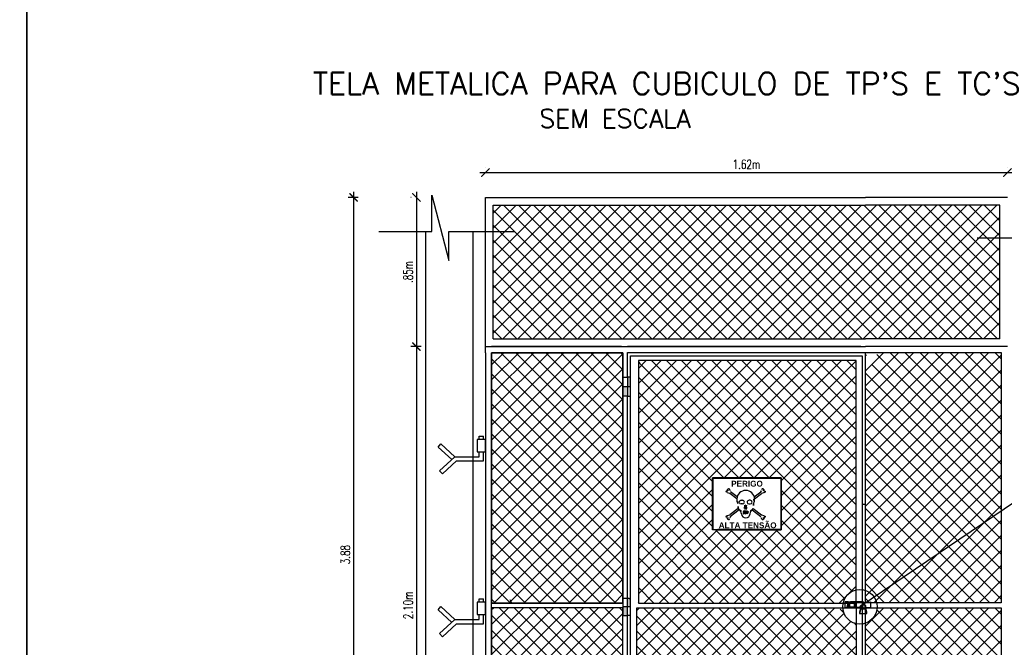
# Model space of a CAD drawing. Header units: millimetres. Extents: x 4476070 to 4476182, y -30324732 to -30324697.
# Tile 6 of 70: x 4476078.15 to 4476083.5, y -30324724.42 to -30324721.01. Entities that reach past the tile are written whole.
import ezdxf
from ezdxf.enums import TextEntityAlignment as Align

# ---------------------------------------------------------------- set-up
doc = ezdxf.new("R2010")
doc.units = ezdxf.units.MM
doc.linetypes.add('HIDDEN', pattern=[0.9525, 0.635, -0.3175])
for name, color, linetype in [('ARQUITETURA', 8, 'Continuous'), ('ELETRICA', 3, 'Continuous'), ('PFV', 7, 'Continuous')]:
    doc.layers.add(name, color=color, linetype=linetype)
doc.layers.add('Cotas', color=1, linetype='Continuous', lineweight=0)
doc.layers.add('Textos', color=7, linetype='Continuous', lineweight=9)
doc.styles.add('140CL', font='romans.shx', dxfattribs={"height": 21})
doc.styles.add('ROMANS', font='romans.shx', dxfattribs={"width": 0.7})
doc.styles.add('SANSERIFBOLD', font='swissbo.ttf')
doc.dimstyles.new('1-25', dxfattribs={"dimscale": 0.5, "dimtxt": 0.07, "dimasz": 0.03, "dimexe": 0.05, "dimexo": 0.05, "dimgap": 0.02, "dimtad": 1, "dimzin": 4, "dimdsep": 46, "dimtxsty": 'ROMANS', "dimblk": 'ARCHTICK', "dimblk1": 'ARCHTICK', "dimblk2": 'DOT', "dimcen": -0.09, "dimclrd": 10, "dimclre": 10, "dimclrt": 10, "dimadec": 0, "dimazin": 0, "dimtfac": 1, "dimtmove": 2, "dimatfit": 3, "dimfxl": 0.05, "dimfxlon": 1, "dimtolj": 1, "dimtzin": 4, "dimarcsym": 0})
pattern_1 = [(45, (4392694.48187, -30418054.30152), (-0.040824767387, 0.040824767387), []), (135, (4392694.48187, -30418054.30152), (-0.040824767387, -0.040824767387), [])]

# ---------------------------------------------------------------- blocks, each defined once
blk = doc.blocks.new('A$C14FC5868')
blk.add_line((0.1, 0.23, -70.49), (0.14, 0.02, -70.49))
at = {"elevation": -70.49}
for points in [[(0.04, 0.22), (0, 0.03)], [(0.02, 0), (0.12, 0)], [(0.08, 0.25), (0.06, 0.25)]]:
    blk.add_lwpolyline(points, dxfattribs=at)
for centre, radius, start, end in [((0.02, 0.02, -70.49), 0.023, 167.504, 263.2598), ((0.07, 0.22, -70.49), 0.031, 101.7988, 170.7641), ((0.07, 0.22, -70.49), 0.031, 15.3627, 78.2012), ((0.12, 0.02, -70.49), 0.023, 276.7402, 12.496)]:
    blk.add_arc(centre, radius, start, end)
blk = doc.blocks.new('A$C034A7F22')
for p in [(0, 0.3, -70.49), (0.16, 0.3, -70.49), (0.66, 0.3, -70.49), (0.82, 0.3, -70.49)]:
    blk.add_blockref('A$C14FC5868', p)
at = {"xscale": -1, "rotation": 180}
for p in [(0, 0.25, -70.49), (0.16, 0.25, -70.49), (0.66, 0.25, -70.49), (0.82, 0.25, -70.49)]:
    blk.add_blockref('A$C14FC5868', p, dxfattribs=at)
at = {"xscale": -1}
for p in [(0.47, 0.3, -70.49), (0.63, 0.3, -70.49)]:
    blk.add_blockref('A$C14FC5868', p, dxfattribs=at)
at = {"rotation": 180}
for p in [(0.47, 0.25, -70.49), (0.63, 0.25, -70.49)]:
    blk.add_blockref('A$C14FC5868', p, dxfattribs=at)
blk = doc.blocks.new('A$C63911D11')
for p, q in [((0.04, 0.65, -70.49), (0, 0.05, -70.49)), ((0.1, 0.7, -70.49), (0.09, 0.7, -70.49)), ((0.19, 0.05, -70.49), (0.15, 0.65, -70.49)), ((0.05, 0, -70.49), (0.14, 0, -70.49))]:
    blk.add_line(p, q)
for centre, start, end in [((0.05, 0.05, -70.49), 175.9144, 270), ((0.09, 0.65, -70.49), 90, 175.9144), ((0.1, 0.65, -70.49), 4.0856, 90), ((0.14, 0.05, -70.49), 270, 4.0856)]:
    blk.add_arc(centre, 0.05, start, end)
blk = doc.blocks.new('A$C6EAE1234')
for p, q in [((2.01, 4.01, -70.49), (0.7, 5.02, -70.49)), ((2.08, 4.39, -70.49), (0.82, 5.36, -70.49)), ((5.39, 4.39, -70.49), (6.66, 5.36, -70.49)), ((5.46, 4.01, -70.49), (6.77, 5.02, -70.49)), ((2.31, 2.14, -70.49), (0.7, 0.91, -70.49)), ((5.16, 2.14, -70.49), (6.77, 0.91, -70.49)), ((2.49, 1.85, -70.49), (0.82, 0.57, -70.49)), ((4.98, 1.85, -70.49), (6.66, 0.57, -70.49))]:
    blk.add_line(p, q)
at = {"elevation": -70.49}
for points in [[(3.14, 3.01), (2.85, 3.01)], [(2.89, 3.71), (3.09, 3.71)], [(4.34, 3.01), (4.62, 3.01)], [(4.59, 3.71), (4.39, 3.71)]]:
    blk.add_lwpolyline(points, dxfattribs=at)
for centre, radius, start, end in [((0.45, 5.67, -70.49), 0.258, 8.7701, 191.8893), ((2.68, 6.14, -70.49), 2.02, 191.4069, 202.7391), ((4.79, 6.14, -70.49), 2.02, 337.2609, 348.5931), ((7.02, 5.67, -70.49), 0.258, 348.1107, 171.2299), ((0.25, 5.37, -70.49), 0.254, 102.1528, 263.5343), ((0.25, 5.23, -70.49), 0.39, 58.2663, 97.4693), ((0.21, 3.88, -70.49), 1.24, 66.8054, 90.5747), ((3.74, 3.88, -70.49), 1.73, 4.3059, 175.6941), ((3.73, 3.92, -70.49), 1.72, 177.0224, 208.0352), ((-0.58, 3.37, -70.49), 2.81, 354.7992, 13.2905), ((8.06, 3.37, -70.49), 2.81, 166.7095, 185.2008), ((3.74, 3.92, -70.49), 1.72, 331.9648, 2.9776), ((7.26, 3.88, -70.49), 1.24, 89.4253, 113.1946), ((7.22, 5.23, -70.49), 0.39, 82.5307, 121.7337), ((7.22, 5.37, -70.49), 0.254, 276.4657, 77.8472), ((-4.95, 1.89, -70.49), 7.27, 1.7469, 9.6743), ((2.65, 2.15, -70.49), 0.339, 186.2672, 263.7328), ((2.94, 3.26, -70.49), 0.458, 96.6636, 166.7908), ((2.85, 3.37, -70.49), 0.36, 181.5684, 269.8088), ((3.08, 3.31, -70.49), 0.407, 8.0261, 90.314), ((3.09, 3.41, -70.49), 0.402, 276.9876, 353.0045), ((4.39, 3.31, -70.49), 0.407, 89.686, 171.9739), ((4.39, 3.41, -70.49), 0.402, 186.9955, 263.0124), ((4.53, 3.26, -70.49), 0.458, 13.2092, 83.3364), ((4.62, 3.37, -70.49), 0.36, 270.1912, 358.4316), ((4.82, 2.15, -70.49), 0.339, 276.2672, 353.7328), ((12.43, 1.89, -70.49), 7.27, 170.3257, 178.2531), ((0.25, 0.55, -70.49), 0.254, 96.4657, 257.8472), ((0.45, 0.25, -70.49), 0.258, 168.1107, 351.2299), ((0.21, 2.04, -70.49), 1.24, 269.4253, 293.1946), ((0.25, 0.69, -70.49), 0.39, 262.5307, 301.7337), ((2.68, -0.21, -70.49), 2.02, 157.2609, 168.5931), ((2.06, 1.11, -70.49), 0.853, 358.6769, 61.2818), ((2.35, 1.15, -70.49), 0.712, 37.498, 68.1462), ((3.74, 1.14, -70.49), 0.825, 180.2557, 359.7443), ((5.41, 1.11, -70.49), 0.853, 118.7182, 181.3231), ((5.13, 1.15, -70.49), 0.712, 111.8538, 142.502), ((4.79, -0.21, -70.49), 2.02, 11.4069, 22.7391), ((7.26, 2.04, -70.49), 1.24, 246.8054, 270.5747), ((7.02, 0.25, -70.49), 0.258, 188.7701, 11.8893), ((7.22, 0.69, -70.49), 0.39, 238.2663, 277.4693), ((7.22, 0.55, -70.49), 0.254, 282.1528, 83.5343)]:
    blk.add_arc(centre, radius, start, end)
at = {"xscale": -1, "rotation": 355.7840304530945}
blk.add_blockref('A$C63911D11', (3.68, 2.06), dxfattribs=at)
at = {"rotation": 4.215969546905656}
blk.add_blockref('A$C63911D11', (3.79, 2.06), dxfattribs=at)
blk.add_blockref('A$C034A7F22', (3.25, 1.11, 70.49))
blk = doc.blocks.new('_ArchTick')
at = {"color": 0, "linetype": 'ByBlock', "const_width": 0.15}
blk.add_lwpolyline([(-0.5, -0.5), (0.5, 0.5)], dxfattribs=at)
blk = doc.blocks.new('*D139')
at = {"layer": 'Cotas', "color": 0, "lineweight": -2, "transparency": 16777216}
for p, q in [((4476080.6839, -30324721.8094), (4476080.6839, -30324721.8091)), ((4476083.5223, -30324721.8094), (4476083.5223, -30324721.8091)), ((4476080.6539, -30324721.8391), (4476083.5523, -30324721.8391))]:
    blk.add_line(p, q, dxfattribs=at)
at = {"layer": 'Defpoints', "color": 0, "transparency": 16777216}
for p in [(4476083.5223, -30324721.8391), (4476080.6839, -30324721.9741, 33.9693), (4476083.5223, -30324721.9741, 33.9693)]:
    blk.add_point(p, dxfattribs=at)
at = {"layer": 'Cotas', "color": 0, "lineweight": -2, "transparency": 16777216, "xscale": 0.045, "yscale": 0.045, "zscale": 0.045, "rotation": 180}
blk.add_blockref('_ArchTick', (4476080.6839, -30324721.8391), dxfattribs=at)
at = {"layer": 'Cotas', "color": 0, "lineweight": -2, "transparency": 16777216, "xscale": 0.045, "yscale": 0.045, "zscale": 0.045}
blk.add_blockref('_ArchTick', (4476083.5223, -30324721.8391), dxfattribs=at)
at = {"layer": 'Cotas', "color": 10, "transparency": 16777216, "insert": (4476082.1031, -30324721.7941), "char_height": 0.05, "attachment_point": 5, "style": 'ROMANS'}
blk.add_mtext('\\A1;1.62m', dxfattribs=at)
blk = doc.blocks.new('_Oblique')
at = {"color": 0, "linetype": 'ByBlock', "lineweight": -2}
blk.add_line((-0.5, -0.5), (0.5, 0.5), dxfattribs=at)
blk = doc.blocks.new('DOT1')
for p, q in [((0, 1.2), (0, -1.2)), ((-1.2, 0), (1.2, 0))]:
    blk.add_line(p, q)
blk.add_circle((0, 0), 0.5)
blk = doc.blocks.new('*D140')
at = {"layer": 'Cotas', "color": 0, "lineweight": -2, "transparency": 16777216}
for p, q in [((4476080.2794, -30324722.7851), (4476080.2788, -30324722.7851)), ((4476080.3088, -30324722.7551), (4476080.3088, -30324725.6284)), ((4476080.2794, -30324725.5984), (4476080.2788, -30324725.5984))]:
    blk.add_line(p, q, dxfattribs=at)
at = {"layer": 'Defpoints', "color": 0, "transparency": 16777216}
for p in [(4476080.4648, -30324722.7851, 16.9847), (4476080.3088, -30324725.5984), (4476080.4648, -30324725.5984, 16.9847)]:
    blk.add_point(p, dxfattribs=at)
at = {"layer": 'Cotas', "color": 0, "lineweight": -2, "transparency": 16777216, "xscale": 0.045, "yscale": 0.045, "zscale": 0.045}
for p, rotation in [((4476080.3088, -30324722.7851), 90), ((4476080.3088, -30324725.5984), 270)]:
    blk.add_blockref('_ArchTick', p, dxfattribs=dict(at, rotation=rotation))
at = {"layer": 'Cotas', "color": 10, "transparency": 16777216, "insert": (4476080.2638, -30324724.1917), "char_height": 0.05, "attachment_point": 5, "rotation": 90, "style": 'ROMANS'}
blk.add_mtext('\\A1;2.10m', dxfattribs=at)
blk = doc.blocks.new('*D141')
at = {"layer": 'Cotas', "color": 0, "lineweight": -2, "transparency": 16777216}
for p, q in [((4476083.7128, -30324724.1475), (4476083.7128, -30324725.6284)), ((4476083.742, -30324724.1775), (4476083.7428, -30324724.1775)), ((4476083.7417, -30324725.5984), (4476083.7428, -30324725.5984))]:
    blk.add_line(p, q, dxfattribs=at)
at = {"layer": 'Defpoints', "color": 0, "transparency": 16777216}
for p in [(4476083.4888, -30324724.1775, 16.9847), (4476083.3804, -30324725.5984, 16.9847), (4476083.7128, -30324725.5984)]:
    blk.add_point(p, dxfattribs=at)
at = {"layer": 'Cotas', "color": 0, "lineweight": -2, "transparency": 16777216, "xscale": 0.045, "yscale": 0.045, "zscale": 0.045}
for p, rotation in [((4476083.7128, -30324724.1775), 90), ((4476083.7128, -30324725.5984), 270)]:
    blk.add_blockref('_ArchTick', p, dxfattribs=dict(at, rotation=rotation))
at = {"layer": 'Cotas', "color": 10, "transparency": 16777216, "insert": (4476083.6678, -30324724.8879), "char_height": 0.05, "attachment_point": 5, "rotation": 90, "style": 'ROMANS'}
blk.add_mtext('\\A1;1.15m', dxfattribs=at)
blk = doc.blocks.new('*D145')
at = {"layer": 'Cotas', "color": 0, "lineweight": -2, "transparency": 16777216}
for p, q in [((4476080.2802, -30324721.9741), (4476080.2788, -30324721.9741)), ((4476080.3088, -30324721.9441), (4476080.3088, -30324722.8151)), ((4476080.3338, -30324722.7851), (4476080.2788, -30324722.7851))]:
    blk.add_line(p, q, dxfattribs=at)
at = {"layer": 'Defpoints', "color": 0, "transparency": 16777216}
for p in [(4476080.7104, -30324721.9741, 16.9847), (4476080.3088, -30324722.7851), (4476080.7175, -30324722.7851)]:
    blk.add_point(p, dxfattribs=at)
at = {"layer": 'Cotas', "color": 0, "lineweight": -2, "transparency": 16777216, "xscale": 0.045, "yscale": 0.045, "zscale": 0.045}
for p, rotation in [((4476080.3088, -30324721.9741), 90), ((4476080.3088, -30324722.7851), 270)]:
    blk.add_blockref('_ArchTick', p, dxfattribs=dict(at, rotation=rotation))
at = {"layer": 'Cotas', "color": 10, "transparency": 16777216, "insert": (4476080.2638, -30324722.3796), "char_height": 0.05, "attachment_point": 5, "rotation": 90, "style": 'ROMANS'}
blk.add_mtext('\\A1;.85m', dxfattribs=at)
blk = doc.blocks.new('*D147')
at = {"layer": 'Cotas', "color": 0, "lineweight": -2, "transparency": 16777216}
for p, q in [((4476079.992, -30324721.9741), (4476079.937, -30324721.9741)), ((4476079.967, -30324721.9441), (4476079.967, -30324725.8882)), ((4476079.992, -30324725.8582), (4476079.937, -30324725.8582))]:
    blk.add_line(p, q, dxfattribs=at)
at = {"layer": 'Defpoints', "color": 0, "transparency": 16777216}
for p in [(4476080.6839, -30324721.9741), (4476079.967, -30324725.8582), (4476080.6839, -30324725.8582)]:
    blk.add_point(p, dxfattribs=at)
at = {"layer": 'Cotas', "color": 0, "lineweight": -2, "transparency": 16777216, "xscale": 0.045, "yscale": 0.045, "zscale": 0.045}
for p, rotation in [((4476079.967, -30324721.9741), 90), ((4476079.967, -30324725.8582), 270)]:
    blk.add_blockref('_ArchTick', p, dxfattribs=dict(at, rotation=rotation))
at = {"layer": 'Cotas', "color": 10, "transparency": 16777216, "insert": (4476079.922, -30324723.9161), "char_height": 0.05, "attachment_point": 5, "rotation": 90, "style": 'ROMANS'}
blk.add_mtext('\\A1;3.88', dxfattribs=at)

msp = doc.modelspace()

# ---------------------------------------------------------------- hatches: boundary and pattern name
at = {"linetype": 'Continuous'}
h = msp.add_hatch(dxfattribs=at)
h.set_pattern_fill('ANSI37', color=1, scale=0.462033, style=0)
h.set_pattern_definition([(45, (4392932.3112, -30417612.7111), (-0.040838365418, 0.040838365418), []), (135, (4392932.3112, -30417612.7111), (-0.040838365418, -0.040838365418), [])])
h.paths.add_polyline_path([(4476083.47988, -30324722.01654), (4476082.74975, -30324722.01654), (4476081.45649, -30324722.01654), (4476080.72635, -30324722.01654), (4476080.72635, -30324722.74264), (4476081.45649, -30324722.74264), (4476082.74975, -30324722.74264), (4476083.47988, -30324722.74264)])
h.paths.add_polyline_path([(4476081.43129, -30324722.81869), (4476080.71748, -30324722.81869), (4476080.71748, -30324724.17914), (4476081.43129, -30324724.17914)])
h = msp.add_hatch(dxfattribs=at)
h.set_pattern_fill('ANSI37', color=1, scale=0.46188, style=0)
h.set_pattern_definition([(45, (4392694.48187, -30418052.9142), (-0.040824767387, 0.040824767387), []), (135, (4392694.48187, -30418052.9142), (-0.040824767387, -0.040824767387), [])])
edge = h.paths.add_edge_path()
edge.add_arc((4476082.71983, -30324722.81228), 0.09357, 298.72377, 357.10279)
edge.add_line((4476082.81328, -30324722.81701), (4476083.48876, -30324722.81701))
edge.add_line((4476083.48876, -30324722.81701), (4476083.48876, -30324724.17745))
edge.add_line((4476083.48876, -30324724.17745), (4476082.80014, -30324724.17745))
edge.add_line((4476082.80014, -30324724.17745), (4476082.79174, -30324724.16066))
edge.add_line((4476082.79174, -30324724.16066), (4476082.77494, -30324724.17745))
edge.add_line((4476082.77494, -30324724.17745), (4476082.74975, -30324724.17745))
edge.add_line((4476082.74975, -30324724.17745), (4476082.74975, -30324722.90099))
edge.add_line((4476082.74975, -30324722.90099), (4476082.75815, -30324722.90099))
edge.add_line((4476082.75815, -30324722.90099), (4476082.7648, -30324722.89434))
h.paths.add_polyline_path([(4476082.74975, -30324722.84888), (4476082.75814, -30324722.84888), (4476082.75814, -30324722.84138), (4476082.75297, -30324722.82068), (4476082.75247, -30324722.82068), (4476082.75247, -30324722.81701), (4476082.74975, -30324722.81701)])
h = msp.add_hatch(color=2, dxfattribs=at)
h.paths.add_polyline_path([(4476081.43129, -30324723.05383), (4476081.45649, -30324723.05383), (4476081.45649, -30324723.0026), (4476081.43129, -30324723.0026)])
h.paths.add_polyline_path([(4476081.45649, -30324723.0026), (4476081.47328, -30324723.0026), (4476081.47328, -30324722.95306), (4476081.47328, -30324722.95137), (4476081.45649, -30324722.95137)])
h = msp.add_hatch(color=2, dxfattribs=at)
h.paths.add_polyline_path([(4476081.43129, -30324724.24632), (4476081.45649, -30324724.24632), (4476081.45649, -30324724.20013), (4476081.43129, -30324724.20013)])
h.paths.add_polyline_path([(4476081.47328, -30324724.15395), (4476081.46488, -30324724.15395), (4476081.45649, -30324724.15395), (4476081.45649, -30324724.20013), (4476081.47328, -30324724.20013)])
h = msp.add_hatch(dxfattribs=at)
h.set_pattern_fill('ANSI37', color=1, scale=0.46188, style=0)
h.set_pattern_definition(pattern_1)
h.paths.add_polyline_path([(4476081.43129, -30324724.20433), (4476080.71748, -30324724.20433), (4476080.71748, -30324725.54798), (4476080.73427, -30324725.56478), (4476081.42289, -30324725.56478), (4476081.43129, -30324725.55638), (4476081.43129, -30324725.06091), (4476081.42289, -30324725.06091), (4476081.4145, -30324725.05251), (4476081.4145, -30324725.04411), (4476081.42289, -30324725.03572), (4476081.43129, -30324725.03572)])
h = msp.add_hatch(dxfattribs=at)
h.set_pattern_fill('ANSI37', color=1, scale=0.46188, style=0)
h.set_pattern_definition([(45, (4476078.592833, -30324727.05119), (-0.0408248, 0.0408248), []), (135, (4476078.592833, -30324727.05119), (-0.0408248, -0.0408248), [])])
edge = h.paths.add_edge_path()
edge.add_arc((4476082.71983, -30324724.1996), 0.09357, 188.06474, 257.36742)
edge.add_line((4476082.69936, -30324724.29091), (4476082.69936, -30324725.56478))
edge.add_line((4476082.69936, -30324725.56478), (4476081.52367, -30324725.56478))
edge.add_line((4476081.52367, -30324725.56478), (4476081.50687, -30324725.54798))
edge.add_line((4476081.50687, -30324725.54798), (4476081.50687, -30324724.20433))
edge.add_line((4476081.50687, -30324724.20433), (4476082.59859, -30324724.20433))
edge.add_line((4476082.59859, -30324724.20433), (4476082.59859, -30324724.21273))
edge.add_line((4476082.59859, -30324724.21273), (4476082.62718, -30324724.21273))
h = msp.add_hatch(dxfattribs=at)
h.set_pattern_fill('ANSI37', color=2, scale=0.46188, style=0)
h.set_pattern_definition([(45, (4340039.715107, -30476987.235994), (-0.040824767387, 0.040824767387), []), (135, (4340039.715107, -30476987.235994), (-0.040824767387, -0.040824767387), [])])
h.paths.add_polyline_path([(4476082.72424, -30324724.208), (4476082.72225, -30324724.208), (4476082.71712, -30324724.2285), (4476082.71712, -30324724.2362), (4476082.71907, -30324724.2362), (4476082.71907, -30324724.2287)])
h = msp.add_hatch(dxfattribs=at)
h.set_pattern_fill('ANSI37', color=1, scale=0.46188, style=0)
h.set_pattern_definition(pattern_1)
edge = h.paths.add_edge_path()
edge.add_arc((4476082.71983, -30324724.1996), 0.09357, 298.72377, 357.10279)
edge.add_line((4476082.81328, -30324724.20433), (4476083.48876, -30324724.20433))
edge.add_line((4476083.48876, -30324724.20433), (4476083.48876, -30324725.56478))
edge.add_line((4476083.48876, -30324725.56478), (4476082.80014, -30324725.56478))
edge.add_line((4476082.80014, -30324725.56478), (4476082.79174, -30324725.54798))
edge.add_line((4476082.79174, -30324725.54798), (4476082.77494, -30324725.56478))
edge.add_line((4476082.77494, -30324725.56478), (4476082.74975, -30324725.56478))
edge.add_line((4476082.74975, -30324725.56478), (4476082.74975, -30324724.28831))
edge.add_line((4476082.74975, -30324724.28831), (4476082.75815, -30324724.28831))
edge.add_line((4476082.75815, -30324724.28831), (4476082.7648, -30324724.28166))
h.paths.add_polyline_path([(4476082.74975, -30324724.2362), (4476082.75814, -30324724.2362), (4476082.75814, -30324724.2287), (4476082.75297, -30324724.208), (4476082.75247, -30324724.208), (4476082.75247, -30324724.20433), (4476082.74975, -30324724.20433)])

# ---------------------------------------------------------------- linework, layer by layer
at = {"color": 2, "linetype": 'Continuous'}
for p, q in [((4476080.68389, -30324721.97408, -9.52862), (4476081.45649, -30324721.97408, -9.52862)), ((4476080.68389, -30324722.7851, -9.52862), (4476080.68389, -30324721.97408, -9.52862)), ((4476081.45649, -30324721.97408, -9.52862), (4476082.74975, -30324721.97408, -9.52862)), ((4476083.52235, -30324721.97408, -9.52862), (4476082.74975, -30324721.97408, -9.52862)), ((4476080.72635, -30324722.01654, -9.52862), (4476081.45649, -30324722.01654, -9.52862)), ((4476080.72635, -30324722.74264, -9.52862), (4476080.72635, -30324722.01654, -9.52862)), ((4476081.45649, -30324722.01654, -9.52862), (4476082.74975, -30324722.01654, -9.52862)), ((4476083.47988, -30324722.01654, -9.52862), (4476082.74975, -30324722.01654, -9.52862)), ((4476083.47988, -30324722.74264, -9.52862), (4476083.47988, -30324722.01654, -9.52862)), ((4476080.68389, -30324722.81869, -9.52862), (4476080.68389, -30324722.7851, -9.52862)), ((4476080.68389, -30324722.7851, -9.52862), (4476081.45649, -30324722.7851, -9.52862)), ((4476080.72635, -30324722.74264, -9.52862), (4476081.45649, -30324722.74264, -9.52862)), ((4476081.45649, -30324722.74264, -9.52862), (4476082.74975, -30324722.74264, -9.52862)), ((4476082.72456, -30324722.7851, -9.52862), (4476081.45649, -30324722.7851, -9.52862)), ((4476081.45649, -30324722.7851, -9.52862), (4476082.74975, -30324722.7851, -9.52862)), ((4476083.47988, -30324722.74264, -9.52862), (4476082.74975, -30324722.74264, -9.52862)), ((4476083.48876, -30324722.7851, -9.52862), (4476082.74975, -30324722.7851, -9.52862)), ((4476083.52235, -30324722.7851, -9.52862), (4476082.74975, -30324722.7851, -9.52862)), ((4476080.68389, -30324722.81869, -9.52862), (4476080.68389, -30324725.59837, -9.52862)), ((4476081.47328, -30324722.95306, -9.52862), (4476081.47328, -30324722.83549, -9.52862)), ((4476081.47328, -30324722.83549, -9.52862), (4476082.73295, -30324722.83549, -9.52862)), ((4476082.73295, -30324722.83549, -9.52862), (4476082.73295, -30324725.59837, -9.52862)), ((4476081.47328, -30324723.05383, -9.52862), (4476081.47328, -30324722.95306, -9.52862)), ((4476081.43129, -30324723.0026, -9.52862), (4476081.47328, -30324723.0026, -9.52862)), ((4476081.45649, -30324723.05383, -9.52862), (4476081.47328, -30324723.05383, -9.52862)), ((4476081.47328, -30324724.15395, -9.52862), (4476081.47328, -30324723.05383, -9.52862)), ((4476083.88336, -30324723.41087, -26.51328), (4476082.71983, -30324724.1996, -9.52862)), ((4476081.47328, -30324724.24632, -9.52862), (4476081.47328, -30324724.15395, -9.52862)), ((4476081.5179, -30324724.17914, -9.52862), (4476081.51527, -30324724.17651, -9.52862)), ((4476082.64764, -30324724.17238, -9.52862), (4476082.66893, -30324724.17241, -9.52862)), ((4476082.66536, -30324724.20433, -9.52862), (4476082.66536, -30324724.1724, -9.52862)), ((4476082.73988, -30324724.1724, -9.52862), (4476082.66891, -30324724.1724, -9.52862)), ((4476082.69907, -30324724.17417, -9.52862), (4476082.6902, -30324724.17417, -9.52862)), ((4476082.6902, -30324724.17595, -9.52862), (4476082.6902, -30324724.17417, -9.52862)), ((4476082.69907, -30324724.20256, -9.52862), (4476082.69907, -30324724.17417, -9.52862)), ((4476082.69907, -30324724.17595, -9.52862), (4476082.73455, -30324724.17595, -9.52862)), ((4476082.73455, -30324724.17595, -9.52862), (4476082.73455, -30324724.17374, -9.52862)), ((4476082.73455, -30324724.17374, -9.52862), (4476082.73988, -30324724.17374, -9.52862)), ((4476082.73455, -30324724.17595, -9.52862), (4476082.73455, -30324724.20142, -9.52862)), ((4476081.47328, -30324724.20013, -9.52862), (4476081.43129, -30324724.20013, -9.52862)), ((4476082.64762, -30324724.20433, -9.52862), (4476082.66891, -30324724.20433, -9.52862)), ((4476082.66891, -30324724.20433, -9.52862), (4476082.66891, -30324724.20078, -9.52862)), ((4476082.66891, -30324724.20078, -9.52862), (4476082.6902, -30324724.20078, -9.52862)), ((4476082.6902, -30324724.20078, -9.52862), (4476082.6902, -30324724.20256, -9.52862)), ((4476082.6902, -30324724.20256, -9.52862), (4476082.69907, -30324724.20256, -9.52862)), ((4476082.72764, -30324724.20078, -9.52862), (4476082.73455, -30324724.20078, -9.52862)), ((4476082.73455, -30324724.20142, -9.52862), (4476082.73988, -30324724.20142, -9.52862)), ((4476082.77891, -30324724.20433, -9.52862), (4476082.75247, -30324724.20433, -9.52862)), ((4476081.47328, -30324724.24632, -9.52862), (4476081.45649, -30324724.24632, -9.52862)), ((4476081.47328, -30324725.36323, -9.52862), (4476081.47328, -30324724.24632, -9.52862))]:
    msp.add_line(p, q, dxfattribs=at)
at = {"linetype": 'Continuous'}
for p, q in [((4476080.80986, -30324722.7851, -9.52862), (4476080.71748, -30324722.7851, -9.52862)), ((4476081.42289, -30324722.7851, -9.52862), (4476080.80986, -30324722.7851, -9.52862)), ((4476082.60798, -30324724.17914, -9.52862), (4476082.69936, -30324724.08775, -9.52862))]:
    msp.add_line(p, q, dxfattribs=at)
at = {"color": 1, "linetype": 'Continuous'}
for p, q in [((4476081.51527, -30324722.90401, -9.52862), (4476081.5586, -30324722.86068, -9.52862)), ((4476081.51527, -30324722.98566, -9.52862), (4476081.64025, -30324722.86068, -9.52862)), ((4476081.51527, -30324723.06731, -9.52862), (4476081.7219, -30324722.86068, -9.52862)), ((4476081.51527, -30324723.14896, -9.52862), (4476081.80355, -30324722.86068, -9.52862)), ((4476081.51527, -30324723.23061, -9.52862), (4476081.8852, -30324722.86068, -9.52862)), ((4476081.51527, -30324723.31226, -9.52862), (4476081.96685, -30324722.86068, -9.52862)), ((4476081.51527, -30324723.39391, -9.52862), (4476082.04849, -30324722.86068, -9.52862)), ((4476081.51527, -30324723.47556, -9.52862), (4476082.13014, -30324722.86068, -9.52862)), ((4476081.51527, -30324723.55721, -9.52862), (4476082.21179, -30324722.86068, -9.52862)), ((4476081.51527, -30324723.63886, -9.52862), (4476082.29344, -30324722.86068, -9.52862)), ((4476081.51527, -30324723.7205, -9.52862), (4476082.37509, -30324722.86068, -9.52862)), ((4476081.51527, -30324723.80215, -9.52862), (4476082.45674, -30324722.86068, -9.52862)), ((4476081.51527, -30324723.8838, -9.52862), (4476082.53839, -30324722.86068, -9.52862)), ((4476082.14407, -30324723.49892, -9.52862), (4476081.51895, -30324722.8738, -9.52862)), ((4476082.22572, -30324723.49892, -9.52862), (4476081.58749, -30324722.86068, -9.52862)), ((4476082.69936, -30324723.89091, -9.52862), (4476081.66913, -30324722.86068, -9.52862)), ((4476082.69936, -30324723.80926, -9.52862), (4476081.75078, -30324722.86068, -9.52862)), ((4476082.69936, -30324723.72761, -9.52862), (4476081.83243, -30324722.86068, -9.52862)), ((4476082.69936, -30324723.64596, -9.52862), (4476081.91408, -30324722.86068, -9.52862)), ((4476081.98181, -30324723.49892, -9.52862), (4476082.62004, -30324722.86068, -9.52862)), ((4476082.69936, -30324723.56431, -9.52862), (4476081.99573, -30324722.86068, -9.52862)), ((4476082.06346, -30324723.49892, -9.52862), (4476082.69936, -30324722.86301, -9.52862)), ((4476082.69936, -30324723.48266, -9.52862), (4476082.07738, -30324722.86068, -9.52862)), ((4476082.69936, -30324723.40101, -9.52862), (4476082.15903, -30324722.86068, -9.52862)), ((4476082.69936, -30324723.31936, -9.52862), (4476082.24068, -30324722.86068, -9.52862)), ((4476082.69936, -30324723.23771, -9.52862), (4476082.32233, -30324722.86068, -9.52862)), ((4476082.69936, -30324723.15606, -9.52862), (4476082.40398, -30324722.86068, -9.52862)), ((4476082.69936, -30324723.07441, -9.52862), (4476082.48563, -30324722.86068, -9.52862)), ((4476082.69936, -30324722.99277, -9.52862), (4476082.56728, -30324722.86068, -9.52862)), ((4476082.69936, -30324722.91112, -9.52862), (4476082.64893, -30324722.86068, -9.52862)), ((4476082.14511, -30324723.49892, -9.52862), (4476082.69936, -30324722.94466, -9.52862)), ((4476082.06242, -30324723.49892, -9.52862), (4476081.51527, -30324722.95177, -9.52862)), ((4476081.98077, -30324723.49892, -9.52862), (4476081.51527, -30324723.03342, -9.52862)), ((4476082.22676, -30324723.49892, -9.52862), (4476082.69936, -30324723.02631, -9.52862)), ((4476081.91837, -30324723.51816, -9.52862), (4476081.51527, -30324723.11507, -9.52862)), ((4476082.29207, -30324723.51525, -9.52862), (4476082.69936, -30324723.10796, -9.52862)), ((4476081.91837, -30324723.59981, -9.52862), (4476081.51527, -30324723.19672, -9.52862)), ((4476082.29207, -30324723.5969, -9.52862), (4476082.69936, -30324723.18961, -9.52862)), ((4476081.91837, -30324723.68146, -9.52862), (4476081.51527, -30324723.27837, -9.52862)), ((4476082.29207, -30324723.67855, -9.52862), (4476082.69936, -30324723.27126, -9.52862)), ((4476081.91837, -30324723.76311, -9.52862), (4476081.51527, -30324723.36001, -9.52862)), ((4476082.29207, -30324723.7602, -9.52862), (4476082.69936, -30324723.35291, -9.52862)), ((4476082.25275, -30324724.17914, -9.52862), (4476081.51527, -30324723.44166, -9.52862)), ((4476081.95478, -30324724.17914, -9.52862), (4476082.69936, -30324723.43456, -9.52862)), ((4476082.1711, -30324724.17914, -9.52862), (4476081.51527, -30324723.52331, -9.52862)), ((4476082.03643, -30324724.17914, -9.52862), (4476082.69936, -30324723.51621, -9.52862)), ((4476081.51527, -30324723.96545, -9.52862), (4476081.91837, -30324723.56236, -9.52862)), ((4476082.69936, -30324723.97256, -9.52862), (4476082.29207, -30324723.56527, -9.52862)), ((4476082.08945, -30324724.17914, -9.52862), (4476081.51527, -30324723.60496, -9.52862)), ((4476082.11808, -30324724.17914, -9.52862), (4476082.69936, -30324723.59786, -9.52862)), ((4476081.51527, -30324724.0471, -9.52862), (4476081.91837, -30324723.64401, -9.52862)), ((4476082.0078, -30324724.17914, -9.52862), (4476081.51527, -30324723.68661, -9.52862)), ((4476082.19973, -30324724.17914, -9.52862), (4476082.69936, -30324723.67951, -9.52862)), ((4476082.69936, -30324724.05421, -9.52862), (4476082.29207, -30324723.64692, -9.52862)), ((4476081.51527, -30324724.12875, -9.52862), (4476081.91837, -30324723.72566, -9.52862)), ((4476082.67894, -30324724.11544, -9.52862), (4476082.29207, -30324723.72856, -9.52862)), ((4476081.92615, -30324724.17914, -9.52862), (4476081.51527, -30324723.76826, -9.52862)), ((4476081.54653, -30324724.17914, -9.52862), (4476081.94543, -30324723.78024, -9.52862)), ((4476081.62818, -30324724.17914, -9.52862), (4476082.02708, -30324723.78024, -9.52862)), ((4476081.70983, -30324724.17914, -9.52862), (4476082.10873, -30324723.78024, -9.52862)), ((4476081.79148, -30324724.17914, -9.52862), (4476082.19038, -30324723.78024, -9.52862)), ((4476081.87313, -30324724.17914, -9.52862), (4476082.27203, -30324723.78024, -9.52862)), ((4476082.33439, -30324724.17914, -9.52862), (4476081.9355, -30324723.78024, -9.52862)), ((4476082.41604, -30324724.17914, -9.52862), (4476082.01715, -30324723.78024, -9.52862)), ((4476082.49769, -30324724.17914, -9.52862), (4476082.0988, -30324723.78024, -9.52862)), ((4476082.57934, -30324724.17914, -9.52862), (4476082.18045, -30324723.78024, -9.52862)), ((4476082.63732, -30324724.15546, -9.52862), (4476082.2621, -30324723.78024, -9.52862)), ((4476082.28138, -30324724.17914, -9.52862), (4476082.69936, -30324723.76116, -9.52862)), ((4476081.8445, -30324724.17914, -9.52862), (4476081.51527, -30324723.84991, -9.52862)), ((4476082.36303, -30324724.17914, -9.52862), (4476082.69936, -30324723.84281, -9.52862)), ((4476081.76285, -30324724.17914, -9.52862), (4476081.51527, -30324723.93156, -9.52862)), ((4476082.44468, -30324724.17914, -9.52862), (4476082.69936, -30324723.92445, -9.52862)), ((4476081.6812, -30324724.17914, -9.52862), (4476081.51527, -30324724.01321, -9.52862)), ((4476082.52633, -30324724.17914, -9.52862), (4476082.69936, -30324724.0061, -9.52862)), ((4476081.59955, -30324724.17914, -9.52862), (4476081.51527, -30324724.09486, -9.52862))]:
    msp.add_line(p, q, dxfattribs=at)
at = {"color": 3}
for p, q in [((4476081.91837, -30324723.49892, -9.52862), (4476081.91837, -30324723.78024, -9.52862)), ((4476082.29207, -30324723.49892, -9.52862), (4476081.91837, -30324723.49892, -9.52862)), ((4476082.29207, -30324723.78024, -9.52862), (4476082.29207, -30324723.49892, -9.52862)), ((4476081.94487, -30324723.78024, -9.52862), (4476082.29207, -30324723.78024, -9.52862))]:
    msp.add_line(p, q, dxfattribs=at)
at = {"color": 1}
for p, q in [((4476081.92101, -30324723.50156, -9.52862), (4476081.92101, -30324723.7776, -9.52862)), ((4476082.28943, -30324723.50156, -9.52862), (4476081.92101, -30324723.50156, -9.52862)), ((4476082.28943, -30324723.50156, -9.52862), (4476082.28943, -30324723.7776, -9.52862)), ((4476081.94751, -30324723.7776, -9.52862), (4476082.28943, -30324723.7776, -9.52862))]:
    msp.add_line(p, q, dxfattribs=at)
for points in [[(4476070.17876, -30324718.80436), (4476078.19007, -30324718.80436), (4476078.19007, -30324724.47989), (4476070.17876, -30324724.47989)], [(4476078.19007, -30324720.77978), (4476086.20138, -30324720.77978), (4476086.20138, -30324726.67865), (4476078.19007, -30324726.67865)]]:
    msp.add_lwpolyline(points, close=True)
at = {"color": 2, "linetype": 'Continuous', "elevation": -9.52862}
for points in [[(4476081.43129, -30324722.81869), (4476080.71748, -30324722.81869), (4476080.71748, -30324724.17914), (4476081.43129, -30324724.17914)], [(4476083.48876, -30324724.17745), (4476082.74975, -30324724.17745), (4476082.74975, -30324722.81701), (4476083.48876, -30324722.81701)], [(4476082.69936, -30324722.86068), (4476081.51527, -30324722.86068), (4476081.51527, -30324724.17914), (4476082.69936, -30324724.17914)], [(4476081.45649, -30324723.05383), (4476081.43129, -30324723.05383), (4476081.43129, -30324722.95137), (4476081.45649, -30324722.95137)], [(4476081.43129, -30324724.24632), (4476081.45649, -30324724.24632), (4476081.45649, -30324724.15395), (4476081.43129, -30324724.15395)], [(4476082.65649, -30324724.20433), (4476082.64052, -30324724.20433), (4476082.64052, -30324724.1724), (4476082.65649, -30324724.1724)], [(4476082.66536, -30324724.17595), (4476082.6902, -30324724.17595), (4476082.6902, -30324724.20078), (4476082.66536, -30324724.20078)], [(4476082.66893, -30324724.17596), (4476082.67423, -30324724.17596), (4476082.67423, -30324724.1724), (4476082.66893, -30324724.1724)], [(4476082.6902, -30324724.17417), (4476082.69907, -30324724.17417), (4476082.69907, -30324724.20256), (4476082.6902, -30324724.20256)], [(4476080.71748, -30324725.56478), (4476081.43129, -30324725.56478), (4476081.43129, -30324724.20433), (4476080.71748, -30324724.20433)], [(4476081.50687, -30324724.20433), (4476082.69936, -30324724.20433), (4476082.69936, -30324725.56478), (4476081.50687, -30324725.56478)], [(4476082.66891, -30324724.20078), (4476082.67423, -30324724.20078), (4476082.67423, -30324724.20433), (4476082.66891, -30324724.20433)], [(4476083.48876, -30324725.56478), (4476082.74975, -30324725.56478), (4476082.74975, -30324724.20433), (4476083.48876, -30324724.20433)]]:
    msp.add_lwpolyline(points, close=True, dxfattribs=at)
at = {"linetype": 'Continuous', "elevation": -9.52862}
msp.add_lwpolyline([(4476081.91837, -30324723.49892), (4476082.29207, -30324723.49892), (4476082.29207, -30324723.78024), (4476081.91837, -30324723.78024)], close=True, dxfattribs=at)
at = {"color": 2, "linetype": 'Continuous', "elevation": -9.52862}
for points in [[(4476082.71712, -30324724.2362), (4476082.75814, -30324724.2362), (4476082.75814, -30324724.2287), (4476082.75297, -30324724.208), (4476082.72225, -30324724.208), (4476082.71712, -30324724.2285), (4476082.71712, -30324724.2362)], [(4476082.75297, -30324724.208), (4476082.72424, -30324724.208), (4476082.71907, -30324724.2287), (4476082.71907, -30324724.2362)], [(4476082.72373, -30324724.20965), (4476082.72373, -30324724.19635), (4476082.72462, -30324724.19262), (4476082.72703, -30324724.19022), (4476082.73183, -30324724.18744), (4476082.73455, -30324724.18744)], [(4476082.72764, -30324724.20965), (4476082.72764, -30324724.19681), (4476082.72816, -30324724.1946), (4476082.72942, -30324724.19334), (4476082.73287, -30324724.19135), (4476082.73455, -30324724.19135)], [(4476082.75247, -30324724.20965), (4476082.75247, -30324724.19635), (4476082.75158, -30324724.19262), (4476082.74918, -30324724.19022), (4476082.74438, -30324724.18744), (4476082.73988, -30324724.18744)], [(4476082.74857, -30324724.20965), (4476082.74857, -30324724.19681), (4476082.74804, -30324724.1946), (4476082.74678, -30324724.19334), (4476082.74333, -30324724.19135), (4476082.73988, -30324724.19135)]]:
    msp.add_lwpolyline(points, dxfattribs=at)
at = {"color": 2, "linetype": 'Continuous'}
for points in [[(4476080.73427, -30324725.56478, -9.52862), (4476080.71748, -30324725.54798, -9.52862), (4476080.71748, -30324722.81869, -9.52862), (4476081.43129, -30324722.81869, -9.52862), (4476081.43129, -30324724.17914, -9.52862), (4476080.71748, -30324724.17914, -9.52862)], [(4476081.47328, -30324722.95137, -9.52862), (4476081.45649, -30324722.95137, -9.52862), (4476081.45649, -30324722.81701, -9.52862), (4476082.74975, -30324722.81701, -9.52862)], [(4476081.46488, -30324724.15395, -9.52862), (4476081.45649, -30324724.15395, -9.52862), (4476081.45649, -30324723.05383, -9.52862)], [(4476081.46488, -30324724.15395, -9.52862), (4476081.47328, -30324724.15395, -9.52862)], [(4476082.65649, -30324724.20433, -9.52862), (4476082.65649, -30324724.1724, -9.52862), (4476082.64052, -30324724.1724, -9.52862), (4476082.64052, -30324724.19901, -9.52862)], [(4476082.65649, -30324724.20078, -9.52862), (4476082.65117, -30324724.20078, -9.52862), (4476082.65117, -30324724.17595, -9.52862), (4476082.65649, -30324724.17595, -9.52862)], [(4476082.65649, -30324724.17595, -9.52862), (4476082.65826, -30324724.17417, -9.52862), (4476082.66536, -30324724.17417, -9.52862)], [(4476082.67423, -30324724.17595, -9.52862), (4476082.67423, -30324724.1724, -9.52862)], [(4476082.73988, -30324724.17595, -9.52862), (4476082.73988, -30324724.1724, -9.52862), (4476082.77891, -30324724.1724, -9.52862)], [(4476082.73988, -30324724.20142, -9.52862), (4476082.73988, -30324724.17595, -9.52862)], [(4476082.77891, -30324724.20433, -9.52862), (4476082.77891, -30324724.1724, -9.52862)], [(4476080.73427, -30324725.56478, -9.52862), (4476081.42289, -30324725.56478, -9.52862), (4476081.43129, -30324725.55638, -9.52862), (4476081.43129, -30324724.20433, -9.52862), (4476080.71748, -30324724.20433, -9.52862)], [(4476081.52367, -30324725.56478, -9.52862), (4476081.50687, -30324725.54798, -9.52862), (4476081.50687, -30324724.20433, -9.52862), (4476082.5398, -30324724.20433, -9.52862)], [(4476082.65649, -30324724.20078, -9.52862), (4476082.65826, -30324724.20256, -9.52862), (4476082.66536, -30324724.20256, -9.52862)], [(4476082.66536, -30324724.20078, -9.52862), (4476082.66891, -30324724.20078, -9.52862)], [(4476082.6902, -30324724.20433, -9.52862), (4476082.67423, -30324724.20433, -9.52862), (4476082.67423, -30324724.20078, -9.52862)], [(4476082.6902, -30324724.20433, -9.52862), (4476082.72373, -30324724.20433, -9.52862)], [(4476082.69907, -30324724.20078, -9.52862), (4476082.72373, -30324724.20078, -9.52862)], [(4476082.71859, -30324724.23106, -9.52862), (4476082.71907, -30324724.23057, -9.52862)], [(4476082.72568, -30324724.20965, -9.52862), (4476082.72391, -30324724.20965, -9.52862)], [(4476082.72568, -30324724.20965, -9.52862), (4476082.75052, -30324724.20965, -9.52862)], [(4476082.72764, -30324724.20078, -9.52862), (4476082.73455, -30324724.20078, -9.52862)], [(4476082.72764, -30324724.20433, -9.52862), (4476082.74857, -30324724.20433, -9.52862)], [(4476082.77494, -30324725.56478, -9.52862), (4476082.79174, -30324725.54798, -9.52862), (4476082.80014, -30324725.56478, -9.52862), (4476082.74975, -30324725.56478, -9.52862), (4476082.74975, -30324724.20433, -9.52862), (4476083.48876, -30324724.20433, -9.52862), (4476083.48876, -30324725.56478, -9.52862), (4476082.80014, -30324725.56478, -9.52862)], [(4476081.46488, -30324725.36323, -9.52862), (4476081.45649, -30324725.36323, -9.52862), (4476081.45649, -30324724.24632, -9.52862)]]:
    msp.add_polyline3d(points, dxfattribs=at)
at = {"color": 1, "linetype": 'Continuous'}
msp.add_polyline3d([(4476081.51527, -30324722.87748, -9.52862), (4476081.51527, -30324722.87748, -9.52862), (4476081.52367, -30324722.86908, -9.52862), (4476081.52367, -30324722.86068, -9.52862)], dxfattribs=at)
at = {"linetype": 'Continuous'}
msp.add_polyline3d([(4476080.82665, -30324724.17914, -9.52862), (4476080.82665, -30324724.17074, -9.52862), (4476080.81825, -30324724.16234, -9.52862)], dxfattribs=at)
at = {"color": 2, "linetype": 'Continuous'}
msp.add_circle((4476082.71983, -30324724.1996, -9.52862), 0.09357, dxfattribs=at)
at = {"layer": 'ARQUITETURA', "color": 1}
for p, q in [((4476080.39336, -30324721.96188, -9.52862), (4476080.48533, -30324722.31707, -9.52862)), ((4476080.39336, -30324722.15896, -9.52862), (4476080.39336, -30324721.96188, -9.52862)), ((4476080.10415, -30324722.15896, -9.52862), (4476080.39336, -30324722.15896, -9.52862)), ((4476080.48533, -30324722.31707, -9.52862), (4476080.48533, -30324722.15896, -9.52862)), ((4476080.48533, -30324722.15896, -9.52862), (4476080.84096, -30324722.15896, -9.52862)), ((4476083.35667, -30324722.19398, -9.52862), (4476083.64587, -30324722.19398, -9.52862))]:
    msp.add_line(p, q, dxfattribs=at)
at = {"layer": 'ARQUITETURA'}
for p, q in [((4476080.35817, -30324722.15896, -9.52862), (4476080.35817, -30324725.85822, -9.52862)), ((4476080.61554, -30324722.15896, -9.52862), (4476080.61554, -30324725.85822, -9.52862))]:
    msp.add_line(p, q, dxfattribs=at)
at = {"layer": 'ELETRICA', "linetype": 'HIDDEN'}
for p, q in [((4476080.42627, -30324723.33107, -9.52862), (4476080.44086, -30324723.31384, -9.52862)), ((4476080.51728, -30324723.38421, -9.52862), (4476080.44086, -30324723.31384, -9.52862)), ((4476080.50063, -30324723.39954, -9.52862), (4476080.42627, -30324723.33107, -9.52862)), ((4476080.51728, -30324723.38421, -9.52862), (4476080.43508, -30324723.4599, -9.52862)), ((4476080.52609, -30324723.40676, -9.52862), (4476080.44966, -30324723.47714, -9.52862)), ((4476080.43508, -30324723.4599, -9.52862), (4476080.44966, -30324723.47714, -9.52862)), ((4476080.42627, -30324724.21582, -9.52862), (4476080.44086, -30324724.19859, -9.52862)), ((4476080.50063, -30324724.28429, -9.52862), (4476080.42627, -30324724.21582, -9.52862)), ((4476080.51728, -30324724.26896, -9.52862), (4476080.44086, -30324724.19859, -9.52862)), ((4476080.51728, -30324724.26896, -9.52862), (4476080.43508, -30324724.34465, -9.52862)), ((4476080.52609, -30324724.29151, -9.52862), (4476080.44966, -30324724.36189, -9.52862)), ((4476080.43508, -30324724.34465, -9.52862), (4476080.44966, -30324724.36189, -9.52862))]:
    msp.add_line(p, q, dxfattribs=at)
at = {"layer": 'ELETRICA'}
for p, q in [((4476080.65033, -30324723.29036, -9.52862), (4476080.65033, -30324723.27143, -9.52862)), ((4476080.65033, -30324723.27143, -9.52862), (4476080.67289, -30324723.27143, -9.52862)), ((4476080.67289, -30324723.29036, -9.52862), (4476080.67289, -30324723.27143, -9.52862)), ((4476080.65033, -30324723.38421, -9.52862), (4476080.65033, -30324723.3572, -9.52862)), ((4476080.67289, -30324723.40676, -9.52862), (4476080.67289, -30324723.3572, -9.52862)), ((4476080.51728, -30324723.38421, -9.52862), (4476080.65033, -30324723.38421, -9.52862)), ((4476080.52609, -30324723.40676, -9.52862), (4476080.67289, -30324723.40676, -9.52862)), ((4476080.65033, -30324724.17511, -9.52862), (4476080.65033, -30324724.15618, -9.52862)), ((4476080.65033, -30324724.15618, -9.52862), (4476080.67289, -30324724.15618, -9.52862)), ((4476080.67289, -30324724.17511, -9.52862), (4476080.67289, -30324724.15618, -9.52862)), ((4476080.51728, -30324724.26896, -9.52862), (4476080.65033, -30324724.26896, -9.52862)), ((4476080.65033, -30324724.26896, -9.52862), (4476080.65033, -30324724.24195, -9.52862)), ((4476080.67289, -30324724.29151, -9.52862), (4476080.67289, -30324724.24195, -9.52862)), ((4476080.52609, -30324724.29151, -9.52862), (4476080.67289, -30324724.29151, -9.52862))]:
    msp.add_line(p, q, dxfattribs=at)
at = {"layer": 'ELETRICA', "elevation": -9.52862}
for points in [[(4476080.63933, -30324723.3572), (4476080.68389, -30324723.3572), (4476080.68389, -30324723.29036), (4476080.63933, -30324723.29036)], [(4476080.63933, -30324724.24195), (4476080.68389, -30324724.24195), (4476080.68389, -30324724.17511), (4476080.63933, -30324724.17511)]]:
    msp.add_lwpolyline(points, close=True, dxfattribs=at)
at = {"layer": 'PFV', "color": 0}
for points in [[(4476081.91837, -30324723.49892, -9.52862), (4476081.96875, -30324723.49892, -9.52862)], [(4476082.73295, -30324723.64168, -9.52862), (4476082.74975, -30324723.64168, -9.52862)]]:
    msp.add_polyline3d(points, dxfattribs=at)

# ---------------------------------------------------------------- block references
at = {"xscale": 0.0282783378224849, "yscale": 0.0282783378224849, "zscale": 0.0282783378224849}
msp.add_blockref('A$C6EAE1234', (4476081.9933, -30324723.72549, 3.62759), dxfattribs=at)

# ---------------------------------------------------------------- texts
at = {"style": 'SANSERIFBOLD'}
for s, height, p in [('PERIGO', 0.031672, (4476082.0199, -30324723.54614, -9.52862)), ('ALTA TENSÃO', 0.0316717, (4476081.95224, -30324723.77232, -9.52862))]:
    msp.add_text(s, height=height, dxfattribs=at).set_placement(p)
at = {"layer": 'Cotas', "color": 18, "true_color": 0x000000, "style": 'ROMANS'}
msp.add_text('SEM ESCALA', height=0.1, dxfattribs=at).set_placement((4476081.38859, -30324721.5455, -25.0501), align=Align.MIDDLE)
at = {"layer": 'Textos', "color": 18, "true_color": 0x000000, "style": '140CL'}
msp.add_text("TELA METALICA PARA CUBICULO DE TP'S E TC'S", height=0.12, dxfattribs=at).set_placement((4476079.74626, -30324721.41563, -40.57159))

# ---------------------------------------------------------------- dimensions: what is measured, and where the dimension line sits
at = {"layer": 'Cotas', "color": 8}
dim = msp.add_linear_dim(base=(4476083.52235, -30324721.83912, -43.49795), p1=(4476080.68389, -30324721.97408, -9.52862), p2=(4476083.52235, -30324721.97408, -9.52862), text='1.62m', dimstyle='1-25', override={"dimtxt": 0.1, "dimasz": 0.09, "dimexe": 0.06, "dimexo": 0.0625, "dimgap": 0.04, "dimblk1": 'OBLIQUE', "dimblk2": 'OBLIQUE', "dimdle": 0.06, "dimclrd": 0, "dimclre": 0, "dimtix": 0, "dimtofl": 0, "dimldrblk": 'DOT1', "dimtzin": 0}, dxfattribs=at)
dim.commit()
dim.dimension.update_dxf_attribs({"geometry": '*D139', "text_midpoint": (4476082.10312, -30324721.79412, -43.49795)})
dim = msp.add_linear_dim(base=(4476079.96699, -30324725.85822, -9.52862), p1=(4476080.68389, -30324721.97408, -9.52862), p2=(4476080.68389, -30324725.85822, -9.52862), angle=90, dimstyle='1-25', override={"dimtxt": 0.1, "dimasz": 0.09, "dimexe": 0.06, "dimexo": 0.0625, "dimgap": 0.04, "dimblk1": 'OBLIQUE', "dimblk2": 'OBLIQUE', "dimdle": 0.06, "dimclrd": 0, "dimclre": 0, "dimtix": 0, "dimtofl": 0, "dimldrblk": 'DOT1', "dimtzin": 0}, dxfattribs=at)
dim.commit()
dim.dimension.update_dxf_attribs({"geometry": '*D147', "text_midpoint": (4476079.92199, -30324723.91615, -9.52862)})
for base, p1, p2, text, picture, middle in [((4476080.30882, -30324722.7851, -9.52862), (4476080.71043, -30324721.97408, 7.45605), (4476080.71748, -30324722.7851, -9.52862), '.85m', '*D145', (4476080.26382, -30324722.37959, -9.52862)), ((4476080.30882, -30324725.59837, -26.51328), (4476080.46478, -30324722.7851, -9.52862), (4476080.46478, -30324725.59837, -9.52862), '2.10m', '*D140', (4476080.26382, -30324724.19174, -26.51328)), ((4476083.71284, -30324725.59837, -26.51328), (4476083.48876, -30324724.17745, -9.52862), (4476083.38044, -30324725.59837, -9.52862), '1.15m', '*D141', (4476083.66784, -30324724.88791, -26.51328))]:
    dim = msp.add_linear_dim(base=base, p1=p1, p2=p2, angle=90, text=text, dimstyle='1-25', override={"dimtxt": 0.1, "dimasz": 0.09, "dimexe": 0.06, "dimexo": 0.0625, "dimgap": 0.04, "dimblk1": 'OBLIQUE', "dimblk2": 'OBLIQUE', "dimdle": 0.06, "dimclrd": 0, "dimclre": 0, "dimtix": 0, "dimtofl": 0, "dimldrblk": 'DOT1', "dimtzin": 0}, dxfattribs=at)
    dim.commit()
    dim.dimension.update_dxf_attribs({"geometry": picture, "text_midpoint": middle})

doc.saveas('drawing.dxf')
